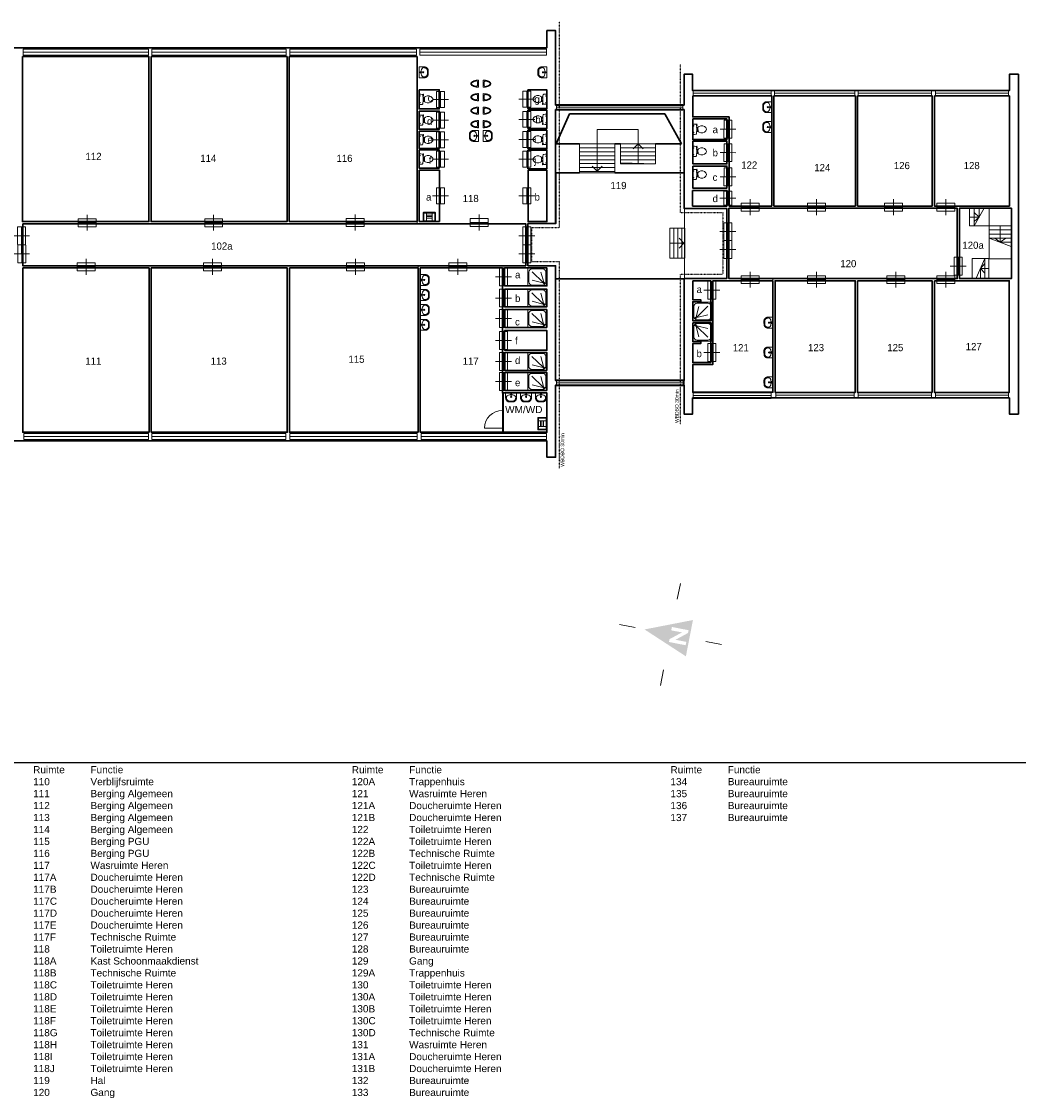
# Model space of a CAD drawing. Header units: millimetres. Extents: x 362177 to 5000048, y 157834 to 733119.
# Tile 101 of 152: x 530482 to 580540, y 679052 to 733119. Entities that reach past the tile are written whole.
import ezdxf
from ezdxf.enums import TextEntityAlignment as Align

# ---------------------------------------------------------------- set-up
doc = ezdxf.new("R2010")
doc.units = ezdxf.units.MM
doc.set_wipeout_variables(frame=1)
doc.linetypes.add('ACAD_ISO03W100', pattern=[30, 12, -18])
doc.layers.get('DEFPOINTS').update_dxf_attribs({"color": 255})
for name, color, linetype, lineweight in [('schets', 1, 'Continuous', 0), ('X-L0_C_afwerking', 7, 'Continuous', 5), ('X-L21_C_buitenwanden', 7, 'Continuous', 30), ('X-L22_C_binnenwand', 7, 'Continuous', 13), ('X-L24_C_trappen hellingen', 1, 'Continuous', 5), ('X-L28_C_eiland bouwlaag', 7, 'Continuous', 30), ('X-L31_C_buitenwandopening', 1, 'Continuous', 5), ('X-L32_C_binnenwandopeningen', 3, 'Continuous', 5), ('X-L74_C_sanitair', 5, 'Continuous', 5), ('X-T22_C_ruimtelabel', 7, 'Continuous', 5)]:
    doc.layers.add(name, color=color, linetype=linetype, lineweight=lineweight)
doc.layers.add('X-L0_C_WBDBO', color=7, linetype='Continuous')
doc.styles.add('DVD_VBC_Arial', font='arial.ttf')

# ---------------------------------------------------------------- blocks, each defined once
blk = doc.blocks.new('204_2')
blk.add_lwpolyline([(0, 0.236), (10.001, 0.236), (10.001, -0.236), (0, -0.236)], close=True)
at = {"layer": 'X-L31_C_buitenwandopening', "color": 1, "linetype": 'Continuous', "lineweight": 0}
for p, q in [((0, -0.236), (0, 0.236)), ((0, 0), (10.001, 0)), ((10.001, -0.236), (10.001, 0.236))]:
    blk.add_line(p, q, dxfattribs=at)
blk = doc.blocks.new('204_7')
blk.add_lwpolyline([(0, -0.239), (10, -0.239), (10, 0.239), (0, 0.239)], close=True)
at = {"layer": 'X-L31_C_buitenwandopening', "color": 1, "linetype": 'Continuous', "lineweight": 0}
for p, q in [((0, -0.239), (0, 0.239)), ((10, -0.239), (10, 0.239)), ((0, 0), (10, 0))]:
    blk.add_line(p, q, dxfattribs=at)
blk = doc.blocks.new('204_8')
blk.add_lwpolyline([(0, -0.222), (10, -0.222), (10, 0.222), (0, 0.222)], close=True)
at = {"layer": 'X-L31_C_buitenwandopening', "color": 1, "linetype": 'Continuous', "lineweight": 0}
for p, q in [((0, -0.222), (0, 0.222)), ((0, 0), (10, 0)), ((10, -0.222), (10, 0.222))]:
    blk.add_line(p, q, dxfattribs=at)
blk = doc.blocks.new('204_9')
blk.add_lwpolyline([(0, 0.238), (10, 0.238), (10, -0.238), (0, -0.238)], close=True)
at = {"layer": 'X-L31_C_buitenwandopening', "color": 1, "linetype": 'Continuous', "lineweight": 0}
for p, q in [((0, -0.238), (0, 0.238)), ((0, 0), (10, 0)), ((10, -0.238), (10, 0.238))]:
    blk.add_line(p, q, dxfattribs=at)
blk = doc.blocks.new('204_10')
blk.add_lwpolyline([(0, -0.235), (10, -0.235), (10, 0.235), (0, 0.235)], close=True)
at = {"layer": 'X-L31_C_buitenwandopening', "color": 1, "linetype": 'Continuous', "lineweight": 0}
for p, q in [((0, -0.235), (0, 0.235)), ((0, 0), (10, 0)), ((10, -0.235), (10, 0.235))]:
    blk.add_line(p, q, dxfattribs=at)
blk = doc.blocks.new('204_11')
blk.add_lwpolyline([(0, -0.223), (10, -0.223), (10, 0.223), (0, 0.223)], close=True)
at = {"layer": 'X-L31_C_buitenwandopening', "color": 1, "linetype": 'Continuous', "lineweight": 0}
for p, q in [((0, -0.223), (0, 0.223)), ((0, 0), (10, 0)), ((10, -0.223), (10, 0.223))]:
    blk.add_line(p, q, dxfattribs=at)
blk = doc.blocks.new('204_12')
blk.add_lwpolyline([(0, -0.24), (9.999, -0.24), (9.999, 0.24), (0, 0.24)], close=True)
at = {"layer": 'X-L31_C_buitenwandopening', "color": 1, "linetype": 'Continuous', "lineweight": 0}
for p, q in [((0, -0.24), (0, 0.24)), ((0, 0), (9.999, 0)), ((9.999, -0.24), (9.999, 0.24))]:
    blk.add_line(p, q, dxfattribs=at)
blk = doc.blocks.new('204_16')
blk.add_lwpolyline([(0, 0.38), (10, 0.38), (10, -0.38), (0, -0.38)], close=True)
at = {"layer": 'X-L31_C_buitenwandopening', "color": 1, "linetype": 'Continuous', "lineweight": 0}
for p, q in [((0, -0.38), (0, 0.38)), ((0, 0), (10, 0)), ((10, -0.38), (10, 0.38))]:
    blk.add_line(p, q, dxfattribs=at)
blk = doc.blocks.new('204_17')
blk.add_lwpolyline([(0, 0.37), (10, 0.37), (10, -0.37), (0, -0.37)], close=True)
at = {"layer": 'X-L31_C_buitenwandopening', "color": 1, "linetype": 'Continuous', "lineweight": 0}
for p, q in [((0, -0.37), (0, 0.37)), ((0, 0), (10, 0)), ((10, -0.37), (10, 0.37))]:
    blk.add_line(p, q, dxfattribs=at)
blk = doc.blocks.new('204_18')
blk.add_lwpolyline([(0, 0.41), (10, 0.41), (10, -0.41), (0, -0.41)], close=True)
at = {"layer": 'X-L31_C_buitenwandopening', "color": 1, "linetype": 'Continuous', "lineweight": 0}
for p, q in [((0, -0.41), (0, 0.41)), ((0, 0), (10, 0)), ((10, -0.41), (10, 0.41))]:
    blk.add_line(p, q, dxfattribs=at)
blk = doc.blocks.new('204_19')
blk.add_lwpolyline([(0, 0.38), (10, 0.38), (10, -0.38), (0, -0.38)], close=True)
at = {"layer": 'X-L31_C_buitenwandopening', "color": 1, "linetype": 'Continuous', "lineweight": 0}
for p, q in [((0, -0.38), (0, 0.38)), ((0, 0), (10, 0)), ((10, -0.38), (10, 0.38))]:
    blk.add_line(p, q, dxfattribs=at)
blk = doc.blocks.new('204_39')
blk.add_lwpolyline([(0, 0.235), (9.998, 0.235), (9.998, -0.235), (0, -0.235)], close=True)
at = {"layer": 'X-L31_C_buitenwandopening', "color": 1, "linetype": 'Continuous', "lineweight": 0}
for p, q in [((0, -0.235), (0, 0.235)), ((0, 0), (9.998, 0)), ((9.998, -0.235), (9.998, 0.235))]:
    blk.add_line(p, q, dxfattribs=at)
blk = doc.blocks.new('204_40')
blk.add_lwpolyline([(0, -0.236), (9.999, -0.236), (9.999, 0.236), (0, 0.236)], close=True)
at = {"layer": 'X-L31_C_buitenwandopening', "color": 1, "linetype": 'Continuous', "lineweight": 0}
for p, q in [((0, -0.236), (0, 0.236)), ((0, 0), (9.999, 0)), ((9.999, -0.236), (9.999, 0.236))]:
    blk.add_line(p, q, dxfattribs=at)
blk = doc.blocks.new('202')
at = {"linetype": 'Continuous', "lineweight": 0}
for p, q in [((0, -2), (0, 2)), ((0, 0), (9, 0)), ((4.5, 0), (4.5, 4)), ((4.5, -4), (4.5, 0)), ((9, -2), (9, 2))]:
    blk.add_line(p, q, dxfattribs=at)
blk.add_lwpolyline([(0, 2), (9, 2), (9, -2), (0, -2)], close=True)
blk = doc.blocks.new('205')
blk.add_lwpolyline([(0, 2), (18, 2), (18, -2), (0, -2)], close=True)
at = {"layer": 'X-L32_C_binnenwandopeningen', "linetype": 'Continuous', "lineweight": 0}
for p, q in [((0, -2), (0, 2)), ((0, 0), (9, 0)), ((4.5, 0), (4.5, 4)), ((4.5, -4), (4.5, 0)), ((9, -2), (9, 2)), ((9, 0), (18, 0)), ((13.5, 0), (13.5, 4)), ((13.5, -4), (13.5, 0)), ((18, -2), (18, 2))]:
    blk.add_line(p, q, dxfattribs=at)
blk = doc.blocks.new('202_2')
blk.add_lwpolyline([(0, 2), (8, 2), (8, -2), (0, -2)], close=True)
at = {"layer": 'X-L32_C_binnenwandopeningen', "linetype": 'Continuous', "lineweight": 0}
for p, q in [((0, -2), (0, 2)), ((4, 0), (4, 4)), ((8, -2), (8, 2)), ((0, 0), (8, 0)), ((4, -4), (4, 0))]:
    blk.add_line(p, q, dxfattribs=at)
blk = doc.blocks.new('202_1')
blk.add_lwpolyline([(0, 2), (7, 2), (7, -2), (0, -2)], close=True)
at = {"layer": 'X-L32_C_binnenwandopeningen', "linetype": 'Continuous', "lineweight": 0}
for p, q in [((0, -2), (0, 2)), ((0, 0), (7, 0)), ((3.5, 0), (3.5, 4)), ((3.5, -4), (3.5, 0)), ((7, -2), (7, 2))]:
    blk.add_line(p, q, dxfattribs=at)
blk = doc.blocks.new('DVDVB_05_-S-_noordpijl1191')
at = {"color": 7, "linetype": 'Continuous', "lineweight": 13}
for p, q in [((0, 13.04), (0, 9.04)), ((-13.04, -0.01), (-9.04, -0.01)), ((13.04, -0.01), (9.04, -0.01)), ((0, -13.05), (0, -9.05))]:
    blk.add_line(p, q, dxfattribs=at)
at = {"color": 7, "linetype": 'Continuous', "lineweight": 0, "extrusion": (0, 0, -1)}
blk.add_solid([(4.64, -4.86), (0, 6.62), (-4.64, -4.86)], dxfattribs=at)
blk.add_wipeout([(-1.92, 0), (-1.2, 0), (1.06, -2.75), (1.06, 0), (1.92, 0), (1.92, -4.27), (1.21, -4.27), (-1.06, -1.51), (-1.06, -4.27), (-1.92, -4.27)])
blk = doc.blocks.new('DVDVB_74_-S-_Wasbak')
at = {"color": 0, "linetype": 'ByBlock', "lineweight": -2}
for p, q in [((-79, -100), (79, -100)), ((0, -65), (-45, -82)), ((-37, -64), (-29, -89)), ((0, -65), (0, -153)), ((0, -65), (45, -82)), ((37, -64), (29, -89))]:
    blk.add_line(p, q, dxfattribs=at)
for centre, radius in [((0, -196), 30), ((0, -196), 20), ((0, -66), 17.5)]:
    blk.add_circle(centre, radius, dxfattribs=at)
blk.add_ellipse((-96, -211), major_axis=(136, 40), ratio=0.751905, start_param=1.224555, end_param=2.997882, dxfattribs=at)
at = {"color": 0, "linetype": 'ByBlock', "lineweight": -2, "extrusion": (0, 0, -1)}
blk.add_ellipse((96, -211), major_axis=(-136, 40), ratio=0.751905, start_param=1.224555, end_param=2.997882, dxfattribs=at)
at = {"color": 0, "linetype": 'ByBlock', "lineweight": -2}
for points in [[(-275, 0), (-275, -118), (-275, -235)], [(275, 0), (0, 0), (-275, 0)], [(275, -236), (275, -118), (275, 0)], [(-92, -451), (0, -450), (91, -450)]]:
    blk.add_open_spline(points, degree=2, dxfattribs=at)
for points in [[(-275, -235), (-270, -456), (-92, -451)], [(91, -450), (270, -456), (275, -236)]]:
    blk.add_rational_spline(points, [1, 0.707108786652, 1], degree=2, dxfattribs=at)
blk.add_rational_spline([(235, -235), (231, -415), (92, -411), (92, -410), (91, -410), (0, -410), (-91, -410), (-92, -410), (-93, -411), (-231, -415), (-235, -235)], [1, 0.707108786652, 1, 1, 1, 1, 1, 1, 1, 0.707108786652, 1], degree=2, knots=[0, 0, 0, 0.2, 0.2, 0.4, 0.4, 0.6, 0.6, 0.8, 0.8, 1, 1, 1], dxfattribs=at)
blk = doc.blocks.new('DVDVB_74_-S-_Douchebak')
at = {"color": 0, "linetype": 'ByBlock', "lineweight": -2}
for p, q in [((0.05, 0.225), (0.05, 0.775)), ((0.166, 0.209), (0.316, 0.77)), ((0.784, 0.784), (0.199, 0.199)), ((0.225, 0.95), (0.775, 0.95)), ((0.95, 0.775), (0.95, 0.225)), ((0.209, 0.166), (0.77, 0.316)), ((0.775, 0.05), (0.225, 0.05))]:
    blk.add_line(p, q, dxfattribs=at)
at = {"color": 0, "linetype": 'ByBlock', "lineweight": -2, "flags": 128}
blk.add_lwpolyline([(0, 1), (0, 0), (1, 0), (1, 1)], close=True, dxfattribs=at)
at = {"color": 0, "linetype": 'ByBlock', "lineweight": -2}
blk.add_circle((0.15, 0.15), 0.0315, dxfattribs=at)
at = {"color": 0, "linetype": 'ByBlock', "lineweight": -2, "extrusion": (0, 0, -1)}
for centre, start, end in [((-0.225, 0.775), 0, 90), ((-0.775, 0.775), 90, 180), ((-0.225, 0.225), 270, 0), ((-0.775, 0.225), 180, 270)]:
    blk.add_arc(centre, 0.175, start, end, dxfattribs=at)
blk = doc.blocks.new('DVDVB_74_-S-_Uitstortgootsteen')
at = {"color": 0, "linetype": 'ByBlock', "lineweight": -2}
for p, q in [((305, 0), (-305, 0)), ((-305, 0), (-305, -430)), ((305, -430), (305, 0)), ((-275, -460), (275, -460)), ((270, -35), (-270, -35)), ((-270, -415), (-270, -35)), ((260, -425), (-260, -425)), ((-140, -35), (-140, -460)), ((140, -172), (-140, -172)), ((140, -247), (-140, -247)), ((140, -322), (-140, -322)), ((140, -35), (140, -460)), ((270, -35), (270, -415))]:
    blk.add_line(p, q, dxfattribs=at)
for centre, radius, start, end in [((-275, -430), 30, 180, 270), ((-260, -415), 10, 180, 270), ((260, -415), 10, 270, 0), ((275, -430), 30, 270, 0)]:
    blk.add_arc(centre, radius, start, end, dxfattribs=at)
blk = doc.blocks.new('DVDVB_74_-S-_Toilet')
at = {"color": 0, "linetype": 'ByBlock', "lineweight": -2}
for p, q in [((248, 0), (-248, 0)), ((-143, -45), (-184, -45)), ((-163, -66), (-163, -24)), ((-111, -200), (-111, -230)), ((-101, -271), (-101, -250)), ((-101, -250), (-57, -250)), ((-67, -250), (-67, -268)), ((-57, -250), (-57, -267)), ((-57, -255), (-35, -255)), ((-35, -255), (-35, -260)), ((-35, -260), (35, -260)), ((35, -255), (35, -260)), ((57, -255), (35, -255)), ((57, -250), (57, -266)), ((101, -250), (57, -250)), ((67, -250), (67, -267)), ((101, -270), (101, -250)), ((111, -230), (111, -200)), ((193, -45), (152, -45)), ((173, -65), (173, -25)), ((178, -192), (183, -206)), ((181, -202), (210, -196)), ((211, -197), (208, -187)), ((262, -216), (210, -224)), ((222, -205), (259, -200)), ((264, -204), (266, -210))]:
    blk.add_line(p, q, dxfattribs=at)
for centre in [(-163, -46), (173, -46)]:
    blk.add_circle(centre, 12, dxfattribs=at)
for centre, radius, start, end in [((-214, -28), 43.4, 141.7698, 181.0192), ((892, -28), 1150, 180, 186.3309), ((-217, -151), 34, 186.3309, 259.2904), ((0, 994), 1200, 259.2904, 264.6981), ((80, -457), 263, 148.9077, 230.8792), ((241, -554), 450, 146.1571, 148.9077), ((-240, -231), 129, 326.1571, 0), ((-101, -292), 20, 96.9358, 142.58), ((0, 992), 1197, 264.6981, 275.3019), ((9, -1192), 926, 84.3005, 96.9358), ((-81, -457), 263, 309.1208, 31.0923), ((99, -290), 20, 37.7817, 84.3005), ((0, 994), 1200, 275.3019, 280.7271), ((240, -231), 129, 180, 213.8429), ((-241, -554), 450, 31.0923, 33.8429), ((207, -200), 25, 195.9272, 278.4779), ((220, -196), 10, 191.8886, 277.2238), ((217, -152), 33.5, 280.7271, 353.6509), ((214, -28), 43.4, 358.9808, 38.2302), ((-893, -28), 1150, 353.6509, 0), ((260, -206), 5, 15.7398, 97.2238), ((261, -212), 5, 278.4779, 15.7398), ((0, -556), 135, 230.8792, 309.1208)]:
    blk.add_arc(centre, radius, start, end, dxfattribs=at)
blk = doc.blocks.new('DVDVB_74_-S-_Urinoir')
at = {"color": 0, "linetype": 'ByBlock', "lineweight": -2}
blk.add_circle((0, -25), 25, dxfattribs=at)
blk.add_open_spline([(177, 0), (0, 0), (-178, 0)], degree=2, dxfattribs=at)
for points, weights, knots in [([(-178, 0), (-178, -380), (0, -380), (177, -380), (177, 0)], [1, 0.707106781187, 1, 0.707106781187, 1], [0, 0, 0, 0.25, 0.25, 0.5, 0.5, 0.5]), ([(-1, -50), (-41, -50), (-81, -50), (-140, -50), (-140, -110), (-141, -111), (-141, -113), (-140, -113), (-140, -113), (-106, -344), (-4, -350)], [1, 1, 1, 0.707106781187, 1, 1, 1, 1, 1, 0.817166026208, 0.992380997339], [0, 0, 0, 0.2, 0.2, 0.4, 0.4, 0.6, 0.6, 0.8, 0.8, 0.9958328, 0.9958328, 0.9958328]), ([(-7, -50), (32, -50), (71, -50), (72, -50), (72, -50), (132, -50), (132, -110), (132, -110), (131, -110), (131, -111), (131, -113), (132, -113), (132, -113), (99, -344), (-4, -350)], [1, 1, 1, 1, 1, 0.707106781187, 1, 1, 1, 1, 1, 1, 1, 0.817166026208, 0.992380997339], [0, 0, 0, 0.1428571, 0.1428571, 0.2857143, 0.2857143, 0.4285714, 0.4285714, 0.5714286, 0.5714286, 0.7142857, 0.7142857, 0.8571429, 0.8571429, 0.9970234, 0.9970234, 0.9970234])]:
    blk.add_rational_spline(points, weights, degree=2, knots=knots, dxfattribs=at)

msp = doc.modelspace()

# ---------------------------------------------------------------- linework, layer by layer
at = {"layer": 'DEFPOINTS'}
msp.add_xline((570064, 695927), (1, 0), dxfattribs=at)
at = {"layer": 'schets', "color": 252, "linetype": 'Continuous', "lineweight": 0}
for p, q in [((560265, 725584), (558504, 725584)), ((557330, 722974), (557330, 725518)), ((563771, 720195), (563771, 723736)), ((550341, 723082), (550341, 722967)), ((550393, 720746), (550393, 720856)), ((568213, 720100), (568213, 720218))]:
    msp.add_line(p, q, dxfattribs=at)
at = {"layer": 'X-L0_C_WBDBO', "color": 160, "linetype": 'ACAD_ISO03W100', "ltscale": 0.25, "flags": 128}
for points in [[(557500, 710689), (557500, 721056), (556110, 721056), (556110, 722772), (557495, 722772), (557495, 733119)], [(563548, 730975), (563548, 723538), (565690, 723538), (565690, 720418), (563546, 720418), (563546, 712888)]]:
    msp.add_lwpolyline(points, dxfattribs=at)
at = {"layer": 'X-L21_C_buitenwanden'}
msp.add_lwpolyline([(504801, 731803), (556861, 731803), (556861, 732669), (557300, 732669), (557300, 728922), (563748, 728922), (563748, 730475), (564179, 730475), (564179, 729652), (580086, 729652), (580086, 730475), (580540, 730475), (580540, 713409), (580086, 713409), (580086, 714226), (564179, 714226), (564179, 713409), (563748, 713409), (563748, 714870), (557300, 714870), (557300, 711240), (556861, 711240), (556861, 712060), (504801, 712060)], dxfattribs=at)
at = {"layer": 'X-L22_C_binnenwand'}
for points in [[(554630, 714475), (554630, 712500)], [(554680, 714475), (554680, 712500)], [(554630, 712700), (553730, 712700)]]:
    msp.add_lwpolyline(points, dxfattribs=at)
msp.add_arc((554630, 712700), 900, 90, 180, dxfattribs=at)
at = {"layer": 'X-L24_C_trappen hellingen'}
for p, q in [((559384, 727697), (559384, 726984)), ((561439, 727697), (559384, 727697)), ((561439, 726979), (561439, 727697)), ((558504, 725518), (558504, 726984)), ((560265, 726984), (558504, 726984)), ((560265, 726784), (558504, 726784)), ((559384, 726984), (559384, 725601)), ((560265, 726984), (560265, 725518)), ((560558, 726020), (560558, 726984)), ((560558, 726979), (562320, 726979)), ((560558, 726779), (562320, 726779)), ((561439, 726984), (561189, 726734)), ((561439, 725979), (561439, 726984)), ((561689, 726734), (561439, 726984)), ((562320, 726984), (562320, 725979)), ((560265, 726584), (558504, 726584)), ((560265, 726384), (558504, 726384)), ((560265, 726184), (558504, 726184)), ((560558, 726579), (562320, 726579)), ((560558, 726379), (562320, 726379)), ((560558, 726179), (562320, 726179)), ((560265, 725984), (558504, 725984)), ((560265, 725784), (558504, 725784)), ((559134, 725851), (559384, 725601)), ((559384, 725601), (559634, 725851)), ((562320, 725979), (560558, 726020)), ((560558, 725979), (562320, 725979)), ((578322, 723745), (578322, 722860)), ((578819, 723745), (578322, 722860)), ((578322, 723524), (578570, 723302)), ((578570, 723745), (578570, 723302)), ((578074, 723302), (578570, 723302)), ((578322, 723081), (578570, 723302)), ((563032, 722752), (563032, 721243)), ((563232, 722752), (563232, 721243)), ((563432, 722752), (563432, 721243)), ((563632, 722752), (563632, 721243)), ((580181, 722654), (579067, 722654)), ((580181, 722448), (579067, 722448)), ((579624, 722860), (579624, 722036)), ((563032, 721998), (563745, 721998)), ((563745, 721998), (563495, 722248)), ((563495, 721748), (563745, 721998)), ((580181, 722242), (579067, 722242)), ((580181, 721829), (579067, 722242)), ((579346, 722242), (579624, 722036)), ((579902, 722242), (579624, 722036)), ((580181, 722036), (579624, 722036)), ((578422, 720234), (578845, 721215)), ((578845, 720970), (578634, 720724)), ((578634, 720234), (578634, 720724)), ((579057, 720724), (578634, 720724)), ((578845, 720479), (578634, 720724)), ((578845, 720234), (578845, 721215))]:
    msp.add_line(p, q, dxfattribs=at)
at = {"layer": 'X-L24_C_trappen hellingen', "flags": 128}
for points in [[(558504, 725518), (560265, 725518), (560265, 726984), (558504, 726984)], [(560558, 725979), (562320, 725979), (562320, 726984), (560558, 726984)], [(578074, 723745), (579067, 723745), (579067, 722860), (578074, 722860)], [(563787, 722752), (563032, 722752), (563032, 721243), (563787, 721243)], [(580181, 722860), (579067, 722860), (579067, 721211), (580181, 721211)], [(579057, 720234), (578210, 720234), (578210, 721215), (579057, 721215)]]:
    msp.add_lwpolyline(points, close=True, dxfattribs=at)
at = {"layer": 'X-L28_C_eiland bouwlaag'}
for p, q in [((557330, 726984), (558001, 728493)), ((558001, 728493), (562781, 728493)), ((562781, 728493), (563619, 726984)), ((558504, 726984), (557330, 726984)), ((560558, 726984), (560265, 726984)), ((563619, 726984), (562320, 726984)), ((557330, 725518), (558504, 725518)), ((560265, 725518), (563748, 725518)), ((563771, 720195), (557330, 720195))]:
    msp.add_line(p, q, dxfattribs=at)
for points in [[(530529, 731363), (536878, 731363), (536878, 723074), (530529, 723074)], [(536988, 731363), (543819, 731363), (543819, 723077), (536988, 723077)], [(543929, 731363), (550341, 731363), (550341, 723082), (543929, 723082)], [(550443, 729693), (551460, 729693), (551460, 728729), (550443, 728729)], [(555911, 729689), (556859, 729689), (556859, 728752), (555911, 728752)], [(564189, 729382), (564189, 728333), (566008, 728333), (566008, 723851), (568152, 723851), (568152, 729382)], [(568262, 729382), (572351, 729382), (572351, 723851), (568262, 723851)], [(572461, 729382), (576212, 729382), (576212, 723851), (572461, 723851)], [(576322, 729382), (580086, 729382), (580086, 723851), (576322, 723851)], [(550443, 728625), (551460, 728625), (551460, 727713), (550443, 727713)], [(557295, 728702), (563748, 728702), (563748, 723738), (565890, 723738), (565890, 720218), (563746, 720218), (563746, 715090), (557300, 715090), (557300, 720856), (555910, 720856), (555910, 722972), (557295, 722972)], [(555911, 728666), (556859, 728666), (556859, 727751), (555911, 727751)], [(564182, 728226), (565900, 728226), (565900, 727196), (564182, 727196)], [(550443, 727609), (551460, 727609), (551460, 726749), (550443, 726749)], [(555911, 727665), (556859, 727665), (556859, 726739), (555911, 726739)], [(550443, 726671), (551460, 726671), (551460, 725759), (550443, 725759)], [(555911, 726664), (556859, 726664), (556859, 725728), (555911, 725728)], [(564191, 727105), (565900, 727105), (565900, 725967), (564191, 725967)], [(550451, 725652), (551464, 725652), (551464, 723081), (550451, 723080)], [(555914, 725652), (556862, 725652), (556862, 723079), (555914, 723079)], [(564182, 725858), (565900, 725858), (565900, 724756), (564182, 724756)], [(564178, 724641), (565898, 724641), (565898, 723851), (564178, 723851)], [(566000, 723741), (577463, 723741), (577463, 720218), (566000, 720218)], [(580186, 723741), (580186, 720218), (577573, 720218), (577573, 723741)], [(530542, 722967), (530542, 720856), (555800, 720856), (555800, 722967)], [(530546, 720746), (536884, 720746), (536884, 712500), (530546, 712500)], [(536994, 720746), (543822, 720746), (543822, 712500), (536994, 712500)], [(543932, 720746), (550393, 720746), (550393, 712500), (543932, 712500)], [(550503, 720746), (554630, 720746), (554630, 714475), (556860, 714475), (556860, 712500), (550503, 712500)], [(554740, 719846), (554740, 720746), (556860, 720746), (556860, 719846)], [(554748, 719688), (556852, 719688), (556852, 718788), (554748, 718788)], [(564189, 720100), (565089, 720100), (565089, 718100), (564189, 718100), (564189, 719050), (564589, 719050), (564589, 719150), (564189, 719150)], [(568213, 720100), (565189, 720100), (565189, 715900), (564189, 715900), (564189, 714505), (568213, 714505)], [(568318, 714496), (568318, 720108), (572346, 720108), (572346, 714496)], [(572456, 720108), (576206, 720108), (576206, 714496), (572456, 714496)], [(576316, 720108), (580076, 720108), (580076, 714496), (576316, 714496)], [(554748, 718660), (556852, 718660), (556852, 717760), (554748, 717760)], [(554741, 717601), (556859, 717601), (556859, 716620), (554741, 716620)], [(564189, 718000), (565089, 718000), (565089, 716000), (564189, 716000), (564189, 716950), (564589, 716950), (564589, 717050), (564189, 717050)], [(554748, 716504), (556852, 716504), (556852, 715604), (554748, 715604)], [(554748, 715502), (556852, 715502), (556852, 714602), (554748, 714602)]]:
    msp.add_lwpolyline(points, close=True, dxfattribs=at)
at = {"layer": 'X-L31_C_buitenwandopening', "linetype": 'Continuous', "lineweight": 0}
msp.add_line((563746, 715090), (563748, 714870), dxfattribs=at)

# ---------------------------------------------------------------- block references
at = {"layer": 'X-L0_C_afwerking', "xscale": 200.0000000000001, "yscale": 200.0000000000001, "rotation": 79}
msp.add_blockref('DVDVB_05_-S-_noordpijl1191', (563064, 702346), dxfattribs=at)
at = {"layer": 'X-L31_C_buitenwandopening', "linetype": 'Continuous', "lineweight": 0}
for name, p, xscale, yscale, zscale in [('204_7', (530567, 731583), 628.7313502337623, 628.7313502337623, 628.7313502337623), ('204_8', (537030, 731583), 674.3937079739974, 674.3937079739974, 674.3937079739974), ('204_2', (543950, 731583), 635.7563283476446, 635.7563283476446, 635.7563283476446), ('204_2', (550483, 731583), 635.7563283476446, 635.7563283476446, 635.7563283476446), ('204_16', (564209, 729517), 390.7100415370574, 390.7100415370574, 390.7100415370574), ('204_39', (557336, 714980), 637.5416767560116, 637.5416767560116, 637.5416767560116), ('204_16', (564209, 714338), 390.7100415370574, 390.7100415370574, 390.7100415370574), ('204_19', (568354, 714361), 394.1075120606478, 394.1075120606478, 394.1075120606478), ('204_12', (530594, 712280), 625.7394713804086, 625.7394713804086, 625.7394713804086), ('204_11', (537020, 712280), 673.092648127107, 673.092648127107, 673.092648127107), ('204_10', (543954, 712280), 639.2688174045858, 639.2688174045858, 639.2688174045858), ('204_9', (550550, 712280), 629.1215750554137, 629.1215750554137, 629.1215750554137)]:
    msp.add_blockref(name, p, dxfattribs=dict(at, xscale=xscale, yscale=yscale, zscale=zscale))
at = {"layer": 'X-L31_C_buitenwandopening', "linetype": 'Continuous', "lineweight": 0, "rotation": 180}
for name, p, xscale, yscale, zscale in [('204_17', (572329, 729517), 404.2999236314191, 404.2999236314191, 404.2999236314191), ('204_18', (576168, 729517), 366.9277478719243, 366.9277478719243, 366.9277478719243), ('204_18', (580041, 729517), 366.9277478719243, 366.9277478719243, 366.9277478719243), ('204_40', (563691, 728812), 634.5484009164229, 634.5484009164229, 634.5484009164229), ('204_18', (576168, 714361), 366.9277478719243, 366.9277478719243, 366.9277478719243), ('204_18', (580041, 714361), 366.9277478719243, 366.9277478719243, 366.9277478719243)]:
    msp.add_blockref(name, p, dxfattribs=dict(at, xscale=xscale, yscale=yscale, zscale=zscale))
at = {"layer": 'X-L32_C_binnenwandopeningen', "linetype": 'Continuous', "lineweight": 0}
for name, p, xscale, yscale, zscale, rotation in [('202_2', (551517, 729611), 99.99999999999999, 99.99999999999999, 99.99999999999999, 270), ('202_2', (555859, 729620), 99.99999999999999, 99.99999999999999, 99.99999999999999, 270), ('202_2', (551517, 728569), 99.99999999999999, 99.99999999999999, 99.99999999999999, 270), ('202_2', (555859, 728608), 99.99999999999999, 99.99999999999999, 99.99999999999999, 270), ('202', (565953, 727261), 100.0002127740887, 100.0002127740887, 100.0002127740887, 89.881805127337), ('202_2', (551517, 727579), 99.99999999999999, 99.99999999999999, 99.99999999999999, 270), ('202_2', (555859, 727602), 99.99999999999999, 99.99999999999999, 99.99999999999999, 270), ('202', (565953, 726086), 100.0002127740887, 100.0002127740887, 100.0002127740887, 89.881805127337), ('202_2', (551517, 726615), 99.99999999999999, 99.99999999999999, 99.99999999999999, 270), ('202_2', (555859, 726615), 99.99999999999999, 99.99999999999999, 99.99999999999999, 270), ('202', (565953, 724875), 100.0002127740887, 100.0002127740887, 100.0002127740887, 89.881805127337), ('202_2', (551517, 724766), 99.99999999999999, 99.99999999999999, 99.99999999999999, 270), ('202_2', (555859, 724766), 99.99999999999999, 99.99999999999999, 99.99999999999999, 270), ('202_1', (565953, 724596), 100, 100, 100, 270), ('202', (567513, 723796), 100.0000003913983, 100.0000003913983, 100.0000003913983, 179.9949307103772), ('202', (570855, 723796), 100.0000003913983, 100.0000003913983, 100.0000003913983, 179.9949307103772), ('202', (574715, 723796), 100.0000003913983, 100.0000003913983, 100.0000003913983, 179.9949307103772), ('202', (577341, 723796), 100.0000003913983, 100.0000003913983, 100.0000003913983, 179.9949307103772), ('202', (534227, 723020), 100.0000003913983, 100.0000003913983, 100.0000003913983, 179.9949307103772), ('202', (540578, 723020), 100.0000003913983, 100.0000003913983, 100.0000003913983, 179.9949307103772), ('202', (547691, 723024), 100.0000003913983, 100.0000003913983, 100.0000003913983, 179.9949307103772), ('205', (565945, 723021), 100.0004676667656, 100.0004676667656, 100.0004676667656, 269.9885274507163), ('205', (530486, 722812), 100.0004910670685, 100.0004910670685, 100.0004910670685, 270.1795589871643), ('205', (555858, 722812), 100.0004676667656, 100.0004676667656, 100.0004676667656, 269.9885274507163), ('202', (577518, 720393), 100.0002127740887, 100.0002127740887, 100.0002127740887, 89.881805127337), ('202', (534172, 720801), 100.0000003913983, 100.0000003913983, 100.0000003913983, 179.9949307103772), ('202', (540522, 720801), 100.0000003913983, 100.0000003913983, 100.0000003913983, 179.9949307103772), ('202', (547699, 720801), 100.0000003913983, 100.0000003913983, 100.0000003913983, 179.9949307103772), ('202', (552843, 720801), 100.0000003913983, 100.0000003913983, 100.0000003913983, 179.9949307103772), ('202', (554685, 719846), 100, 100, 100, 90), ('202', (567513, 720159), 100.0000003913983, 100.0000003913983, 100.0000003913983, 179.9949307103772), ('202', (570855, 720159), 100.0000003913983, 100.0000003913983, 100.0000003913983, 179.9949307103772), ('202', (574830, 720159), 100.0000003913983, 100.0000003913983, 100.0000003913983, 179.9949307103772), ('202', (577341, 720159), 100.0000003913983, 100.0000003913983, 100.0000003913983, 179.9949307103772), ('202', (554685, 718788), 100, 100, 100, 90), ('202', (565139, 719188), 100, 100, 100, 90), ('202', (554685, 717760), 100, 100, 100, 90), ('202', (554685, 716661), 100, 100, 100, 90), ('202', (565139, 716053), 100, 100, 100, 90), ('202', (554685, 715604), 100, 100, 100, 90), ('202', (554685, 714603), 100, 100, 100, 90)]:
    msp.add_blockref(name, p, dxfattribs=dict(at, xscale=xscale, yscale=yscale, zscale=zscale, rotation=rotation))
at = {"layer": 'X-L32_C_binnenwandopeningen', "linetype": 'Continuous', "lineweight": 0, "xscale": 100, "yscale": 100, "zscale": 100}
msp.add_blockref('202', (553015, 723024), dxfattribs=at)
at = {"layer": 'X-L74_C_sanitair'}
for name, p, xscale, yscale, rotation in [('DVDVB_74_-S-_Wasbak', (550451, 730569.5), 0.9999983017, 0.9999983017, 90), ('DVDVB_74_-S-_Wasbak', (556861, 730569.5), 0.9999983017, 0.9999983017, 270), ('DVDVB_74_-S-_Urinoir', (553425, 729998), 0.9999983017, 0.9999983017, 270), ('DVDVB_74_-S-_Urinoir', (553664, 729999), 0.9999983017, 0.9999983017, 90), ('DVDVB_74_-S-_Toilet', (550443, 729211), 0.9999983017, 0.9999983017, 90), ('DVDVB_74_-S-_Urinoir', (553425, 729321), 0.9999983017, 0.9999983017, 270), ('DVDVB_74_-S-_Urinoir', (553664, 729321), 0.9999983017, 0.9999983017, 90), ('DVDVB_74_-S-_Toilet', (556859, 729220.5), 0.9999983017, 0.9999983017, 270), ('DVDVB_74_-S-_Urinoir', (553425, 728644), 0.9999983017, 0.9999983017, 270), ('DVDVB_74_-S-_Urinoir', (553664, 728644), 0.9999983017, 0.9999983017, 90), ('DVDVB_74_-S-_Wasbak', (568152, 728821), 0.9999983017, 0.9999983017, 270), ('DVDVB_74_-S-_Toilet', (550443, 728169), 0.9999983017, 0.9999983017, 90), ('DVDVB_74_-S-_Toilet', (556859, 728208.5), 0.9999983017, 0.9999983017, 270), ('DVDVB_74_-S-_Toilet', (564182, 727711), 0.9999983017, 0.9999983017, 90), ('DVDVB_74_-S-_Wasbak', (568152, 727821), 0.9999983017, 0.9999983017, 270), ('DVDVB_74_-S-_Toilet', (550443, 727179), 0.9999983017, 0.9999983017, 90), ('DVDVB_74_-S-_Wasbak', (553425, 727378), 0.9999983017, 0.9999983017, 270), ('DVDVB_74_-S-_Wasbak', (553664, 727378), 0.9999983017, 0.9999983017, 90), ('DVDVB_74_-S-_Toilet', (556859, 727202), 0.9999983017, 0.9999983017, 270), ('DVDVB_74_-S-_Toilet', (564182, 726601), 0.9999983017, 0.9999983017, 90), ('DVDVB_74_-S-_Toilet', (550443, 726215), 0.9999983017, 0.9999983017, 90), ('DVDVB_74_-S-_Toilet', (556859, 726196), 0.9999983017, 0.9999983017, 270), ('DVDVB_74_-S-_Toilet', (564182, 725441), 0.9999983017, 0.9999983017, 90), ('DVDVB_74_-S-_Douchebak', (556860, 719846), 899.9975402, 950.0002493, 90), ('DVDVB_74_-S-_Wasbak', (550503, 720143), 0.9999983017, 0.9999983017, 90), ('DVDVB_74_-S-_Wasbak', (550503, 719393), 0.9999983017, 0.9999983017, 90), ('DVDVB_74_-S-_Douchebak', (556852, 718788), 899.9975402, 950.0002493, 90), ('DVDVB_74_-S-_Wasbak', (550503, 718643), 0.9999983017, 0.9999983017, 90), ('DVDVB_74_-S-_Douchebak', (556852, 717760), 899.9975402, 950.0002493, 90), ('DVDVB_74_-S-_Wasbak', (550503, 717893), 0.9999983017, 0.9999983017, 90), ('DVDVB_74_-S-_Wasbak', (568213, 718002.8), 0.9999983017, 0.9999983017, 270), ('DVDVB_74_-S-_Douchebak', (564189, 718000), 926.9965817, 970.0004016, 270), ('DVDVB_74_-S-_Douchebak', (556852, 715604), 899.9975402, 950.0002493, 90), ('DVDVB_74_-S-_Wasbak', (568213, 716502.8), 0.9999983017, 0.9999983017, 270), ('DVDVB_74_-S-_Douchebak', (556852, 714602), 899.9975402, 950.0002493, 90), ('DVDVB_74_-S-_Wasbak', (568213, 715002.8), 0.9999983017, 0.9999983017, 270)]:
    msp.add_blockref(name, p, dxfattribs=dict(at, xscale=xscale, yscale=yscale, rotation=rotation))
for name, p, rotation in [('DVDVB_74_-S-_Urinoir', (553425, 727966.6), 270), ('DVDVB_74_-S-_Urinoir', (553664, 727966.6), 90), ('DVDVB_74_-S-_Uitstortgootsteen', (550957.5, 723080.5), 180), ('DVDVB_74_-S-_Uitstortgootsteen', (556860, 712930), 270)]:
    msp.add_blockref(name, p, dxfattribs=dict(at, rotation=rotation))
for name, p, xscale, yscale in [('DVDVB_74_-S-_Douchebak', (564189, 718100), 970.0004016, 927.9977535), ('DVDVB_74_-S-_Wasbak', (555065, 714475), 0.9999983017, 0.9999983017), ('DVDVB_74_-S-_Wasbak', (555815, 714475), 0.9999983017, 0.9999983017), ('DVDVB_74_-S-_Wasbak', (556565, 714475), 0.9999983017, 0.9999983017)]:
    msp.add_blockref(name, p, dxfattribs=dict(at, xscale=xscale, yscale=yscale))

# ---------------------------------------------------------------- texts
at = {"char_height": 360, "attachment_point": 1, "style": 'DVD_VBC_Arial'}
for s, width, insert in [('WM/WD', 2117.243, (554765.9, 713818.9)), ('Ruimte^IFunctie\\P110^I^IVerblijfsruimte\\P111^I^IBerging Algemeen\\P112^I^IBerging Algemeen\\P113^I^IBerging Algemeen\\P114^I^IBerging Algemeen\\P115^I^IBerging PGU\\P116^I^IBerging PGU\\P117^I^IWasruimte Heren\\P117A^I^IDoucheruimte Heren\\P117B^I^IDoucheruimte Heren\\P117C^I^IDoucheruimte Heren\\P117D^I^IDoucheruimte Heren\\P117E^I^IDoucheruimte Heren\\P117F^I^ITechnische Ruimte^I\\P118^I^IToiletruimte Heren^I\\P118A^I^IKast Schoonmaakdienst\\P118B^I^ITechnische Ruimte^I\\P118C^I^IToiletruimte Heren^I\\P118D^I^IToiletruimte Heren^I\\P118E^I^IToiletruimte Heren^I\\P118F^I^IToiletruimte Heren^I\\P118G^I^IToiletruimte Heren^I\\P118H^I^IToiletruimte Heren^I\\P118I^I^IToiletruimte Heren^I\\P118J^I^IToiletruimte Heren^I\\P119^I^IHal^I^I^I\\P120^I^IGang^I^I^I^I', 13843.335, (531064, 695738.3)), ('Ruimte^IFunctie\\P120A^I^ITrappenhuis\\P121^I^IWasruimte Heren\\P121A^I^IDoucheruimte Heren\\P121B^I^IDoucheruimte Heren\\P122^I^IToiletruimte Heren^I\\P122A^I^IToiletruimte Heren^I\\P122B^I^ITechnische Ruimte^I\\P122C^I^IToiletruimte Heren^I\\P122D^I^ITechnische Ruimte^I\\P123^I^IBureauruimte\\P124^I^IBureauruimte\\P125^I^IBureauruimte\\P126^I^IBureauruimte\\P127^I^IBureauruimte\\P128^I^IBureauruimte\\P129^I^IGang^I\\P129A^I^ITrappenhuis\\P130^I^IToiletruimte Heren\\P130A^I^IToiletruimte Heren\\P130B^I^IToiletruimte Heren\\P130C^I^IToiletruimte Heren\\P130D^I^ITechnische Ruimte\\P131^I^IWasruimte Heren\\P131A^I^IDoucheruimte Heren\\P131B^I^IDoucheruimte Heren\\P132^I^IBureauruimte\\P133^I^IBureauruimte^I', 13843.335, (547064, 695738.3)), ('Ruimte^IFunctie\\P134^I^IBureauruimte\\P135^I^IBureauruimte\\P136^I^IBureauruimte\\P137^I^IBureauruimte^I', 13843.335, (563064, 695738.3))]:
    msp.add_mtext_dynamic_manual_height_columns(s, width=width, gutter_width=12.5, heights=[0], dxfattribs=dict(at, insert=insert))
at = {"layer": 'X-T22_C_ruimtelabel'}
for s, p in [('c', (550874.1, 729282.1)), ('g', (556239.1, 729221.7)), ('d', (550843.1, 728112.1)), ('h', (556283.1, 728196.7)), ('a', (565183, 727696)), ('e', (550864.1, 727189.1)), ('i', (556226.1, 727194.7)), ('b', (565183, 726532)), ('112', (533698, 726348)), ('114', (539457, 726252)), ('116', (546298, 726252)), ('f', (550930.1, 726147.1)), ('j', (556227.1, 726160.7)), ('122', (566621, 725914)), ('124', (570289, 725786)), ('126', (574284, 725889)), ('128', (577790, 725889)), ('119', (560057, 724886.2)), ('c', (565183, 725299)), ('b', (556242, 724310)), ('a', (550794, 724310)), ('118', (552634, 724235)), ('d', (565183, 724232)), ('102a', (540006, 721847)), ('120a', (577725, 721889)), ('120', (571595.5, 720964.6)), ('a', (555262, 720409)), ('a', (564377, 719669)), ('b', (555262, 719220)), ('c', (555262, 718042)), ('f', (555261.6, 717099)), ('121', (566194.8, 716742)), ('123', (569976, 716749)), ('125', (573955, 716749)), ('127', (577891, 716800)), ('b', (564376, 716449)), ('111', (533685, 716070)), ('113', (539980, 716070)), ('115', (546900, 716166)), ('117', (552632, 716070)), ('d', (555261, 716109)), ('e', (555261, 714991))]:
    msp.add_text(s, height=360, dxfattribs=at).set_placement(p, align=Align.MIDDLE_LEFT)
for p in [(563386.6, 713809.2), (557640.6, 711610.2)]:
    msp.add_text('WBDBO 30min', height=180, rotation=90, dxfattribs=at).set_placement(p, align=Align.MIDDLE_CENTER)

doc.saveas('drawing.dxf')
